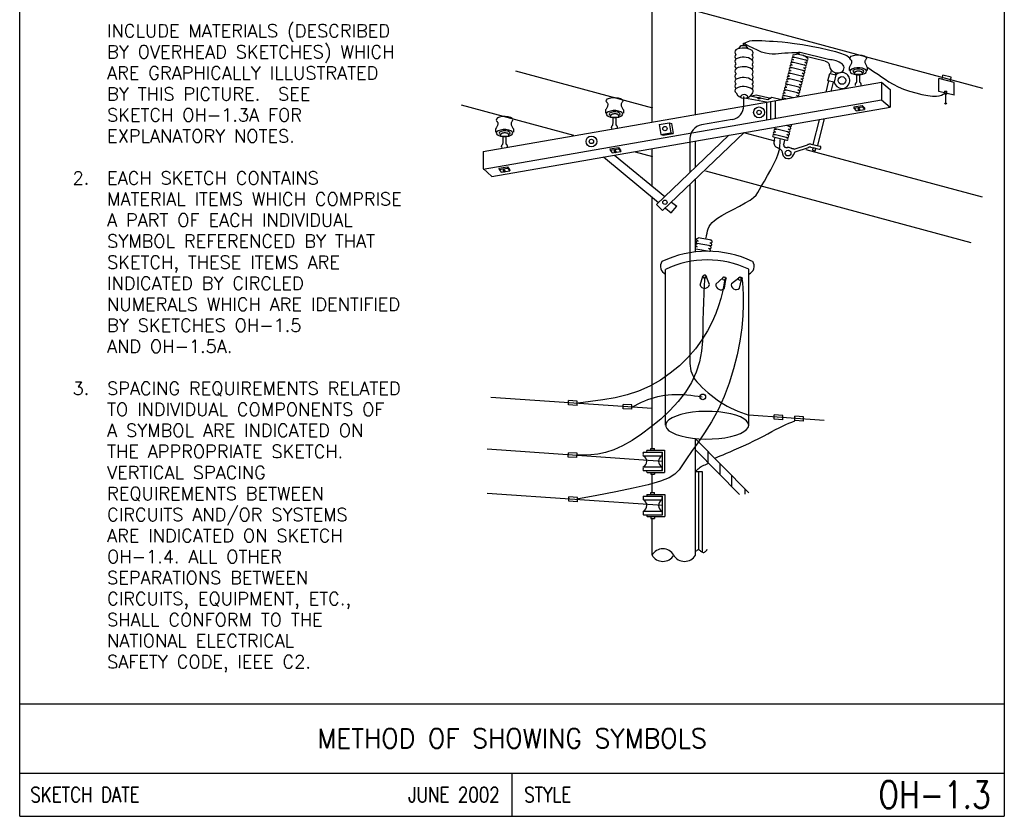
# Model space of a CAD drawing. Extents: x 0 to 7.1, y 0 to 9.85.
# Tile 1 of 2: x 0 to 7.1, y 0 to 5.75. Entities that reach past the tile are written whole.
import ezdxf
from ezdxf.enums import TextEntityAlignment as Align

# ---------------------------------------------------------------- set-up
doc = ezdxf.new("R2010")
doc.units = 0
doc.header["$LTSCALE"] = 0.03937
doc.header["$MEASUREMENT"] = 0
doc.linetypes.add('CV3', pattern=[1, 1])
doc.layers.add('E-DETL', color=2, linetype='CONTINUOUS')
doc.layers.add('E-DETL-TEXT', color=3, linetype='CONTINUOUS')
doc.styles.add('ROMANS', font='ROMANS.SHX', dxfattribs={"width": 0.8})

msp = doc.modelspace()

# ---------------------------------------------------------------- linework, layer by layer
at = {"layer": 'E-DETL'}
for p, q in [((0, 0), (0, 9.8484)), ((7.1036, 9.8484), (7.1036, 0)), ((3.7075, 6.1309), (6.9465, 5.256)), ((4.8749, 5.0643), (4.8749, 6.1202)), ((4.5624, 5.0099), (4.5624, 5.99)), ((5.189, 5.5402), (5.2062, 5.5636)), ((5.2062, 5.5636), (5.2391, 5.5636)), ((5.221, 5.5636), (5.221, 5.5794)), ((5.221, 5.5794), (5.226, 5.5794)), ((5.226, 5.5636), (5.226, 5.5794)), ((5.2563, 5.5402), (5.2391, 5.5636)), ((5.5763, 5.4765), (5.5893, 5.479)), ((5.5813, 5.4952), (5.6051, 5.4999)), ((5.5821, 5.4808), (5.6791, 5.4567)), ((5.6194, 5.5002), (5.6509, 5.4924)), ((5.6241, 5.5151), (5.6203, 5.4998)), ((5.6223, 5.5171), (5.8458, 5.4616)), ((5.6517, 5.4908), (5.8119, 5.4511)), ((5.6853, 5.4693), (5.6637, 5.4851)), ((5.5582, 5.4006), (5.5712, 5.4031)), ((5.5624, 5.4204), (5.5754, 5.4229)), ((5.5632, 5.406), (5.6602, 5.3819)), ((5.5672, 5.4398), (5.5802, 5.4424)), ((5.5717, 5.4591), (5.5847, 5.4616)), ((5.5725, 5.4447), (5.6695, 5.4206)), ((5.6664, 5.3944), (5.655, 5.4028)), ((5.6712, 5.4139), (5.6598, 5.4223)), ((5.6757, 5.4331), (5.6642, 5.4415)), ((5.6803, 5.4505), (5.6688, 5.4589)), ((3.5762, 5.3794), (4.565, 5.1123)), ((5.5433, 5.3404), (5.5563, 5.343)), ((5.5474, 5.3607), (5.5604, 5.3633)), ((5.5525, 5.3805), (5.5655, 5.383)), ((5.5533, 5.3661), (5.6503, 5.342)), ((5.6514, 5.3348), (5.64, 5.3432)), ((5.6565, 5.3545), (5.6451, 5.3629)), ((5.6622, 5.3746), (5.6507, 5.383)), ((5.8311, 5.3082), (5.8442, 5.3615)), ((5.8442, 5.3615), (5.8886, 5.3504)), ((5.8553, 5.3826), (5.8497, 5.3602)), ((5.8886, 5.3504), (5.8756, 5.2974)), ((5.8855, 5.3645), (5.8822, 5.3514)), ((6.0207, 5.3553), (6.0267, 5.3725)), ((6.0207, 5.3553), (6.0828, 5.3553)), ((6.0828, 5.3553), (6.0754, 5.373)), ((6.6545, 5.3187), (6.6604, 5.3494)), ((6.7212, 5.3344), (6.6604, 5.3494)), ((6.7152, 5.3036), (6.7212, 5.3344)), ((3.3428, 4.7978), (6.2178, 5.2978)), ((5.5226, 5.2593), (5.5356, 5.2619)), ((5.528, 5.2795), (5.541, 5.282)), ((5.5319, 5.2999), (5.5449, 5.3025)), ((5.5327, 5.2855), (5.6297, 5.2614)), ((5.538, 5.32), (5.551, 5.3226)), ((5.5441, 5.3261), (5.6411, 5.302)), ((5.632, 5.2535), (5.6206, 5.2619)), ((5.6359, 5.274), (5.6244, 5.2824)), ((5.642, 5.2941), (5.6306, 5.3025)), ((5.6473, 5.3145), (5.6358, 5.3229)), ((5.8364, 5.3068), (5.8165, 5.2263)), ((5.8756, 5.2974), (5.8311, 5.3082)), ((5.8691, 5.2985), (5.8522, 5.2303)), ((6.2178, 5.2978), (6.2178, 5.171)), ((6.2178, 5.2978), (6.2803, 5.2453)), ((6.7416, 5.2971), (6.631, 5.3246)), ((6.631, 5.2318), (6.631, 5.3246)), ((6.7416, 5.2043), (6.7416, 5.2971)), ((5.2238, 5.1274), (5.2238, 5.1942)), ((5.2704, 5.1971), (5.3145, 5.2073)), ((5.3979, 5.1706), (5.2704, 5.1971)), ((5.3145, 5.2073), (5.4186, 5.1836)), ((5.4257, 5.188), (5.3979, 5.1706)), ((5.4955, 5.1709), (5.4257, 5.188)), ((5.507, 5.1986), (5.52, 5.2012)), ((5.5117, 5.2189), (5.5247, 5.2215)), ((5.5125, 5.2046), (5.5821, 5.1873)), ((5.517, 5.2392), (5.53, 5.2418)), ((5.5234, 5.2449), (5.6204, 5.2208)), ((5.6157, 5.193), (5.6042, 5.2014)), ((5.621, 5.2133), (5.6095, 5.2217)), ((5.6266, 5.2334), (5.6151, 5.2418)), ((6.2803, 5.2453), (6.2803, 5.1184)), ((6.7416, 5.2043), (6.631, 5.2318)), ((6.672, 5.2343), (6.672, 5.2129)), ((6.672, 5.2343), (6.6883, 5.2343)), ((6.6883, 5.2129), (6.672, 5.2129)), ((6.6801, 5.2129), (6.6801, 5.1504)), ((6.6883, 5.2129), (6.6883, 5.2343)), ((3.1844, 5.1343), (3.9955, 4.9153)), ((3.3428, 4.671), (6.2178, 5.171)), ((3.4053, 4.6184), (6.2803, 5.1184)), ((5.3868, 5.1533), (5.2286, 5.1826)), ((5.3868, 5.1533), (5.3868, 5.027)), ((5.4167, 5.1585), (5.4167, 5.0319)), ((5.4512, 5.1645), (5.4512, 5.0388)), ((5.5078, 5.1843), (5.5313, 5.1784)), ((6.017, 5.1201), (6.0785, 5.131)), ((6.017, 5.1201), (6.0187, 5.1104)), ((6.0187, 5.1104), (6.0802, 5.1213)), ((6.0785, 5.131), (6.0942, 5.1119)), ((6.0785, 5.131), (6.0802, 5.1213)), ((6.0802, 5.1213), (6.0959, 5.1022)), ((6.2178, 5.171), (6.2803, 5.1184)), ((4.2623, 5.0469), (4.2683, 5.0642)), ((4.2623, 5.0469), (4.3243, 5.0469)), ((4.3243, 5.0469), (4.317, 5.0647)), ((6.0187, 5.1104), (6.0343, 5.0914)), ((6.0343, 5.0914), (6.0959, 5.1022)), ((6.0482, 5.1079), (6.0489, 5.0998)), ((6.06, 5.1047), (6.0608, 5.0965)), ((6.0942, 5.1119), (6.0959, 5.1022)), ((4.6127, 4.993), (4.6854, 5.0058)), ((4.6127, 4.993), (4.6255, 4.9204)), ((4.6854, 5.0058), (4.7022, 5.0002)), ((4.6854, 5.0058), (4.6982, 4.9332)), ((4.7022, 5.0002), (4.715, 4.9276)), ((5.5266, 4.9873), (5.5602, 4.979)), ((5.5612, 4.9716), (5.5497, 4.98)), ((5.7669, 5.0266), (5.7227, 4.8485)), ((5.8041, 5.0368), (5.7554, 4.8404)), ((3.4688, 4.9097), (3.4748, 4.9269)), ((3.4688, 4.9097), (3.5308, 4.9097)), ((3.5308, 4.9097), (3.5235, 4.9274)), ((4.594, 4.4163), (5.1167, 4.916)), ((4.6255, 4.9204), (4.6982, 4.9332)), ((4.6255, 4.9204), (4.6424, 4.9148)), ((4.6372, 4.3712), (5.2273, 4.9353)), ((4.6424, 4.9148), (4.715, 4.9276)), ((4.6982, 4.9332), (4.715, 4.9276)), ((5.2326, 4.932), (5.4477, 4.8739)), ((5.4371, 4.9174), (5.4501, 4.92)), ((5.4379, 4.9031), (5.5349, 4.879)), ((5.4421, 4.9374), (5.4551, 4.94)), ((5.4429, 4.9231), (5.5399, 4.899)), ((5.4475, 4.9575), (5.4605, 4.9601)), ((5.4525, 4.9631), (5.5495, 4.939)), ((5.5461, 4.9115), (5.5346, 4.9199)), ((5.5515, 4.9316), (5.54, 4.94)), ((5.5557, 4.9515), (5.5442, 4.9599)), ((4.8749, 4.6849), (4.8749, 4.874)), ((5.443, 4.8736), (5.4496, 4.9002)), ((5.5145, 4.8583), (5.5204, 4.8819)), ((5.5411, 4.8915), (5.5296, 4.8999)), ((5.5872, 4.8153), (5.6844, 4.8472)), ((5.711, 4.8514), (5.773, 4.836)), ((3.3428, 4.7978), (3.3428, 4.6747)), ((4.2575, 4.8162), (4.3191, 4.827)), ((4.2575, 4.8162), (4.2592, 4.8065)), ((4.2592, 4.8065), (4.3208, 4.8173)), ((4.2592, 4.8065), (4.2749, 4.7874)), ((4.2749, 4.7874), (4.3364, 4.7983)), ((4.2889, 4.8039), (4.2899, 4.7957)), ((4.292, 4.7726), (4.6544, 4.4733)), ((4.3008, 4.801), (4.3018, 4.7929)), ((4.3191, 4.827), (4.3347, 4.808)), ((4.3191, 4.827), (4.3208, 4.8173)), ((4.3208, 4.8173), (4.3364, 4.7983)), ((4.3347, 4.808), (4.3364, 4.7983)), ((4.4393, 4.7954), (4.5646, 4.7615)), ((4.5624, 4.5493), (4.5624, 4.8196)), ((5.5938, 4.7952), (5.6911, 4.8271)), ((5.6712, 4.8135), (6.9441, 4.4696)), ((5.7079, 4.8289), (5.7677, 4.8141)), ((5.7211, 4.8074), (5.7253, 4.8244)), ((5.7211, 4.8074), (5.74, 4.8027)), ((5.7442, 4.8197), (5.7253, 4.8244)), ((5.74, 4.8027), (5.7442, 4.8197)), ((4.211, 4.7585), (4.6085, 4.4301)), ((3.3428, 4.6747), (3.4053, 4.6184)), ((3.4572, 4.6766), (3.5188, 4.6875)), ((3.4572, 4.6766), (3.4589, 4.667)), ((3.4589, 4.667), (3.5205, 4.6778)), ((3.4589, 4.667), (3.4746, 4.6479)), ((3.4746, 4.6479), (3.5362, 4.6587)), ((3.4886, 4.6642), (3.4892, 4.656)), ((3.5004, 4.6607), (3.501, 4.6526)), ((3.5188, 4.6875), (3.5205, 4.6778)), ((3.5188, 4.6875), (3.5344, 4.6684)), ((3.5205, 4.6778), (3.5362, 4.6587)), ((3.5344, 4.6684), (3.5362, 4.6587)), ((4.9477, 4.658), (6.862, 4.141)), ((4.8749, 4.0715), (4.8749, 4.5984)), ((4.5624, 2.6556), (4.5624, 4.4682)), ((4.594, 4.4163), (4.6372, 4.3712)), ((4.7027, 4.4333), (4.74, 4.4025)), ((4.6587, 4.3887), (4.7002, 4.3544)), ((4.7002, 4.3544), (4.74, 4.4025)), ((4.8809, 4.1296), (4.8936, 4.133)), ((4.8849, 4.1501), (4.8977, 4.1535)), ((4.8867, 4.1358), (4.9851, 4.1185)), ((4.8873, 4.1707), (4.9001, 4.1742)), ((4.8938, 4.177), (4.9923, 4.1597)), ((4.9904, 4.1314), (4.9784, 4.139)), ((4.9929, 4.1521), (4.9809, 4.1597)), ((4.8767, 4.1092), (4.8895, 4.1126)), ((4.8785, 4.0949), (4.9769, 4.0776)), ((4.9822, 4.0905), (4.9702, 4.0981)), ((4.9864, 4.111), (4.9744, 4.1185)), ((4.6603, 2.8224), (4.6603, 3.9474)), ((5.2599, 2.8233), (5.2599, 3.9483)), ((4.9083, 3.8331), (4.9286, 3.8975)), ((4.9757, 3.8377), (4.9526, 3.8981)), ((5.0235, 3.8409), (5.0733, 3.8866)), ((5.0842, 3.8113), (5.0944, 3.8751)), ((5.1349, 3.8459), (5.1885, 3.8871)), ((5.1927, 3.8111), (5.2085, 3.8738)), ((4.5624, 2.9429), (3.3986, 3.0231)), ((3.9589, 2.9688), (3.9594, 3.0001)), ((4.0218, 2.9958), (3.9594, 3.0001)), ((4.0213, 2.9645), (4.0218, 2.9958)), ((4.0213, 2.9645), (3.9589, 2.9688)), ((4.3542, 2.9416), (4.3547, 2.9728)), ((4.4166, 2.9373), (4.3542, 2.9416)), ((4.4171, 2.9685), (4.3547, 2.9728)), ((4.4166, 2.9373), (4.4171, 2.9685)), ((5.8032, 2.8573), (5.2599, 2.8947)), ((5.4436, 2.8664), (5.4441, 2.8977)), ((5.5061, 2.8621), (5.4436, 2.8664)), ((5.5066, 2.8934), (5.4441, 2.8977)), ((5.5061, 2.8621), (5.5066, 2.8934)), ((5.5921, 2.8562), (5.5927, 2.8875)), ((5.6546, 2.8519), (5.5921, 2.8562)), ((5.6551, 2.8831), (5.5927, 2.8875)), ((5.6546, 2.8519), (5.6551, 2.8831)), ((4.8749, 1.8849), (4.8749, 2.7249)), ((4.8749, 2.7249), (5.2601, 2.3355)), ((4.6382, 2.5617), (3.3728, 2.649)), ((4.4993, 2.6289), (4.6382, 2.6289)), ((4.526, 2.6422), (4.653, 2.6422)), ((4.5523, 2.6556), (4.5801, 2.6556)), ((4.5523, 2.6422), (4.5523, 2.6556)), ((4.5801, 2.6422), (4.5801, 2.6556)), ((4.6382, 2.4946), (4.6382, 2.6289)), ((4.653, 2.6422), (4.653, 2.4815)), ((4.8749, 2.6449), (5.1938, 2.3224)), ((4.9661, 2.5527), (4.9661, 2.6327)), ((3.9581, 2.593), (3.9586, 2.6243)), ((4.0205, 2.5887), (3.9581, 2.593)), ((4.0211, 2.62), (3.9586, 2.6243)), ((4.0205, 2.5887), (4.0211, 2.62)), ((4.4993, 2.6021), (4.6332, 2.6021)), ((4.4993, 2.5217), (4.6332, 2.5217)), ((4.4993, 2.4949), (4.6382, 2.4949)), ((4.8749, 2.4877), (4.9254, 2.4877)), ((4.8997, 1.9253), (4.8997, 2.4871)), ((4.9254, 1.907), (4.9254, 2.4871)), ((5.0532, 2.4646), (5.0532, 2.5447)), ((4.526, 2.4815), (4.653, 2.4815)), ((4.5523, 2.4815), (4.5523, 2.4681)), ((4.5523, 2.4681), (4.5801, 2.4681)), ((4.5624, 2.337), (4.5624, 2.4681)), ((4.5801, 2.4815), (4.5801, 2.4681)), ((5.139, 2.3779), (5.139, 2.4579)), ((5.2347, 2.3239), (5.2347, 2.3612)), ((4.6387, 2.2431), (3.3734, 2.3304)), ((3.9616, 2.2742), (3.9621, 2.3055)), ((4.024, 2.2699), (3.9616, 2.2742)), ((4.0245, 2.3012), (3.9621, 2.3055)), ((4.024, 2.2699), (4.0245, 2.3012)), ((4.4998, 2.3102), (4.6387, 2.3102)), ((4.4998, 2.2835), (4.6337, 2.2835)), ((4.5266, 2.3236), (4.6536, 2.3236)), ((4.5528, 2.337), (4.5807, 2.337)), ((4.5528, 2.3236), (4.5528, 2.337)), ((4.5807, 2.3236), (4.5807, 2.337)), ((4.6387, 2.176), (4.6387, 2.3102)), ((4.6536, 2.3236), (4.6536, 2.1629)), ((4.4998, 2.2031), (4.6337, 2.2031)), ((4.4998, 2.1763), (4.6387, 2.1763)), ((4.5266, 2.1629), (4.6536, 2.1629)), ((4.5528, 2.1629), (4.5528, 2.1495)), ((4.5528, 2.1495), (4.5807, 2.1495)), ((4.5624, 1.8849), (4.5624, 2.1495)), ((4.5807, 2.1629), (4.5807, 2.1495)), ((0, 0.8125), (7.1036, 0.8125)), ((0, 0.3125), (7.1036, 0.3125)), ((3.5518, 0.3125), (3.5518, 0)), ((0, 0), (7.1036, 0))]:
    msp.add_line(p, q, dxfattribs=at)
at = {"layer": 'E-DETL', "linetype": 'CV3'}
for p, q in [((5.1412, 5.0289), (4.9183, 4.9896)), ((4.8357, 4.8911), (4.8357, 4.6474)), ((4.8357, 4.5609), (4.8357, 3.2691))]:
    msp.add_line(p, q, dxfattribs=at)
at = {"layer": 'E-DETL'}
for points in [[(5.2264, 5.5766), (5.2347, 5.5824), (5.2439, 5.5878), (5.2547, 5.5926), (5.2679, 5.5964), (5.2844, 5.5988), (5.3045, 5.5997), (5.3279, 5.5994), (5.3536, 5.5982), (5.3809, 5.5966), (5.4088, 5.595), (5.437, 5.5937), (5.4673, 5.592), (5.5015, 5.5894), (5.5419, 5.5851), (5.5904, 5.5785), (5.6481, 5.5692), (5.7113, 5.5577), (5.775, 5.5451), (5.8344, 5.5321), (5.8847, 5.5198), (5.9222, 5.5088), (5.9485, 5.499), (5.9664, 5.4902), (5.9786, 5.482), (5.9881, 5.474)], [(5.623, 5.5106), (5.5967, 5.5101), (5.5707, 5.5094), (5.5452, 5.5085), (5.5204, 5.5072), (5.4967, 5.5054), (5.4741, 5.5031), (5.4519, 5.5012), (5.4295, 5.5005), (5.406, 5.5022), (5.3807, 5.5071), (5.353, 5.5159), (5.3231, 5.5281), (5.2918, 5.5429), (5.2593, 5.5593), (5.2264, 5.5766)], [(5.9954, 5.4601), (5.9894, 5.4686), (5.9909, 5.4774), (5.9997, 5.4855), (6.0146, 5.4918), (6.0338, 5.4955), (6.055, 5.4962), (6.0754, 5.4938), (6.0925, 5.4886), (6.1042, 5.4812), (6.109, 5.4726), (6.1063, 5.4638)], [(5.8109, 5.4509), (5.8172, 5.4482), (5.8232, 5.4451), (5.8287, 5.4417), (5.8333, 5.4377), (5.8368, 5.4328), (5.8391, 5.427), (5.8406, 5.4203), (5.842, 5.413), (5.844, 5.4052), (5.8472, 5.3973), (5.8521, 5.3894), (5.8587, 5.3819), (5.8668, 5.3753), (5.8762, 5.37), (5.8867, 5.3664), (5.898, 5.3649), (5.9095, 5.3655), (5.9206, 5.3681), (5.9304, 5.3724), (5.9385, 5.3785), (5.944, 5.386), (5.947, 5.3946), (5.9475, 5.4037), (5.9453, 5.4129), (5.9404, 5.4217), (5.9331, 5.4296), (5.9238, 5.4366), (5.9132, 5.4427), (5.9021, 5.4478), (5.8911, 5.4519), (5.8807, 5.4551), (5.8711, 5.4574), (5.8619, 5.4592), (5.8531, 5.4606), (5.8444, 5.4618)], [(5.9916, 5.4647), (5.9947, 5.4613), (5.9976, 5.4578), (6, 5.4541), (6.0016, 5.45), (6.0023, 5.4456), (6.0018, 5.4407), (6.0003, 5.4355), (5.9982, 5.4303), (5.9958, 5.4252), (5.9932, 5.4205), (5.9909, 5.4164), (5.9888, 5.4128), (5.9871, 5.4093), (5.9857, 5.406), (5.9848, 5.4025), (5.9843, 5.3988), (5.9843, 5.3948), (5.9845, 5.3906), (5.9849, 5.3863), (5.9854, 5.3819)], [(6.1097, 5.3767), (6.1061, 5.3852), (6.0957, 5.3927), (6.0797, 5.3983), (6.0601, 5.4013), (6.0393, 5.4013), (6.0197, 5.3983), (6.0037, 5.3927), (5.9933, 5.3852), (5.9897, 5.3767), (5.9933, 5.3681), (6.0037, 5.3606), (6.0197, 5.355), (6.0393, 5.3521), (6.0601, 5.3521), (6.0797, 5.355), (6.0957, 5.3606), (6.1061, 5.3681), (6.1097, 5.3767)], [(6.1077, 5.4647), (6.1045, 5.4613), (6.1017, 5.4578), (6.0993, 5.4541), (6.0976, 5.45), (6.097, 5.4456), (6.0975, 5.4407), (6.0989, 5.4355), (6.101, 5.4303), (6.1035, 5.4252), (6.106, 5.4205), (6.1084, 5.4164), (6.1104, 5.4128), (6.1122, 5.4093), (6.1135, 5.406), (6.1145, 5.4025), (6.1149, 5.3988), (6.115, 5.3948), (6.1148, 5.3906), (6.1144, 5.3863), (6.1139, 5.3819)], [(6.113, 5.4074), (6.1325, 5.3945), (6.1523, 5.3812), (6.173, 5.3674), (6.1948, 5.3527), (6.2182, 5.3368), (6.2436, 5.3195), (6.2716, 5.3015), (6.3026, 5.2832), (6.3373, 5.2654), (6.3762, 5.2486), (6.4194, 5.2334), (6.4646, 5.2204), (6.5093, 5.2098), (6.5507, 5.2023), (6.5861, 5.198), (6.6136, 5.1974), (6.6342, 5.1998), (6.6495, 5.2044), (6.6614, 5.2106), (6.6716, 5.2175)], [(6.0768, 5.3659), (6.0871, 5.3712), (6.0903, 5.3777), (6.0858, 5.3841), (6.0743, 5.3892), (6.0583, 5.3919), (6.0406, 5.3917), (6.0249, 5.3887), (6.0141, 5.3835), (6.0104, 5.377), (6.0144, 5.3706), (6.0254, 5.3654)], [(6.0267, 5.3725), (6.0276, 5.3734), (6.0287, 5.3742), (6.03, 5.375), (6.0316, 5.3759), (6.0337, 5.3768), (6.0364, 5.3776), (6.0395, 5.3784), (6.0429, 5.3791), (6.0467, 5.3796), (6.0506, 5.3798), (6.0546, 5.3797), (6.0585, 5.3793), (6.0622, 5.3787), (6.0655, 5.378), (6.0684, 5.3772), (6.0706, 5.3764), (6.0722, 5.3755), (6.0735, 5.3747), (6.0746, 5.3739), (6.0754, 5.373)], [(6.0312, 5.2735), (6.0307, 5.2741), (6.0302, 5.2747), (6.0297, 5.2754), (6.0293, 5.2762), (6.029, 5.2772), (6.0289, 5.2783), (6.0288, 5.2796), (6.0289, 5.281), (6.0292, 5.2826), (6.0296, 5.2844), (6.0302, 5.2863), (6.0308, 5.2882), (6.0316, 5.29), (6.0324, 5.2916), (6.0332, 5.2928), (6.034, 5.2936), (6.0348, 5.294), (6.0356, 5.2943), (6.0363, 5.2947), (6.037, 5.2954), (6.0375, 5.2966), (6.0381, 5.2985), (6.0385, 5.3013), (6.0388, 5.3052), (6.0391, 5.3105), (6.0393, 5.3173), (6.0394, 5.3254), (6.0394, 5.3346), (6.0393, 5.3446), (6.0393, 5.3553)], [(6.0689, 5.2733), (6.0694, 5.2739), (6.0699, 5.2746), (6.0704, 5.2753), (6.0708, 5.2761), (6.0711, 5.277), (6.0712, 5.2781), (6.0712, 5.2794), (6.0711, 5.2808), (6.0709, 5.2825), (6.0705, 5.2842), (6.0699, 5.2861), (6.0693, 5.2881), (6.0685, 5.2899), (6.0677, 5.2914), (6.0669, 5.2926), (6.066, 5.2934), (6.0652, 5.2938), (6.0645, 5.2941), (6.0638, 5.2946), (6.0631, 5.2953), (6.0625, 5.2964), (6.062, 5.2983), (6.0616, 5.3011), (6.0612, 5.3051), (6.061, 5.3103), (6.0608, 5.3171), (6.0607, 5.3252), (6.0607, 5.3344), (6.0607, 5.3445), (6.0608, 5.3551)], [(4.237, 5.1518), (4.231, 5.1603), (4.2325, 5.1691), (4.2412, 5.1771), (4.2562, 5.1834), (4.2754, 5.1871), (4.2966, 5.1878), (4.317, 5.1854), (4.3341, 5.1802), (4.3458, 5.1728), (4.3506, 5.1642), (4.3479, 5.1554)], [(4.2332, 5.1563), (4.2363, 5.1529), (4.2392, 5.1494), (4.2416, 5.1457), (4.2432, 5.1417), (4.2439, 5.1372), (4.2434, 5.1323), (4.2419, 5.1272), (4.2398, 5.1219), (4.2373, 5.1168), (4.2348, 5.1122), (4.2325, 5.1081), (4.2304, 5.1044), (4.2287, 5.101), (4.2273, 5.0976), (4.2264, 5.0942), (4.2259, 5.0904), (4.2258, 5.0864), (4.226, 5.0822), (4.2265, 5.0779), (4.227, 5.0736)], [(4.3492, 5.1563), (4.3461, 5.1529), (4.3432, 5.1494), (4.3408, 5.1457), (4.3392, 5.1417), (4.3385, 5.1372), (4.339, 5.1323), (4.3405, 5.1272), (4.3426, 5.1219), (4.3451, 5.1168), (4.3476, 5.1122), (4.3499, 5.1081), (4.352, 5.1044), (4.3538, 5.101), (4.3551, 5.0976), (4.356, 5.0942), (4.3565, 5.0904), (4.3566, 5.0864), (4.3564, 5.0822), (4.3559, 5.0779), (4.3554, 5.0736)], [(3.5544, 5.0182), (3.5571, 5.027), (3.5523, 5.0356), (3.5406, 5.043), (3.5235, 5.0482), (3.5031, 5.0506), (3.4819, 5.0499), (3.4627, 5.0462), (3.4477, 5.0399), (3.439, 5.0318), (3.4375, 5.023), (3.4435, 5.0145)], [(4.3513, 5.0683), (4.3476, 5.0769), (4.3372, 5.0844), (4.3213, 5.09), (4.3017, 5.0929), (4.2808, 5.0929), (4.2613, 5.09), (4.2453, 5.0844), (4.2349, 5.0769), (4.2313, 5.0683), (4.2349, 5.0598), (4.2453, 5.0522), (4.2613, 5.0467), (4.2808, 5.0437), (4.3017, 5.0437), (4.3213, 5.0467), (4.3372, 5.0522), (4.3476, 5.0598), (4.3513, 5.0683)], [(4.3184, 5.0575), (4.3287, 5.0629), (4.3319, 5.0694), (4.3273, 5.0758), (4.3159, 5.0808), (4.2998, 5.0835), (4.2822, 5.0833), (4.2665, 5.0804), (4.2557, 5.0751), (4.2519, 5.0687), (4.256, 5.0622), (4.267, 5.0571)], [(4.2683, 5.0642), (4.2692, 5.065), (4.2703, 5.0658), (4.2716, 5.0667), (4.2732, 5.0675), (4.2753, 5.0684), (4.2779, 5.0693), (4.281, 5.0701), (4.2845, 5.0708), (4.2883, 5.0713), (4.2922, 5.0715), (4.2962, 5.0714), (4.3001, 5.071), (4.3038, 5.0704), (4.3071, 5.0697), (4.3099, 5.0688), (4.3121, 5.068), (4.3138, 5.0672), (4.3151, 5.0663), (4.3161, 5.0655), (4.317, 5.0647)], [(4.2728, 4.9651), (4.2723, 4.9657), (4.2717, 4.9664), (4.2713, 4.9671), (4.2709, 4.9679), (4.2706, 4.9688), (4.2704, 4.9699), (4.2704, 4.9712), (4.2705, 4.9727), (4.2708, 4.9743), (4.2712, 4.976), (4.2717, 4.9779), (4.2724, 4.9799), (4.2732, 4.9817), (4.274, 4.9832), (4.2748, 4.9844), (4.2756, 4.9852), (4.2764, 4.9856), (4.2772, 4.986), (4.2779, 4.9864), (4.2785, 4.9871), (4.2791, 4.9882), (4.2796, 4.9901), (4.2801, 4.9929), (4.2804, 4.9969), (4.2807, 5.0022), (4.2808, 5.0089), (4.2809, 5.017), (4.2809, 5.0262), (4.2809, 5.0363), (4.2808, 5.0469)], [(4.3104, 4.9649), (4.311, 4.9656), (4.3115, 4.9662), (4.3119, 4.9669), (4.3123, 4.9677), (4.3126, 4.9687), (4.3128, 4.9698), (4.3128, 4.971), (4.3127, 4.9725), (4.3124, 4.9741), (4.312, 4.9759), (4.3115, 4.9778), (4.3108, 4.9797), (4.3101, 4.9815), (4.3093, 4.9831), (4.3084, 4.9843), (4.3076, 4.985), (4.3068, 4.9855), (4.3061, 4.9858), (4.3053, 4.9862), (4.3047, 4.9869), (4.3041, 4.9881), (4.3036, 4.99), (4.3032, 4.9928), (4.3028, 4.9967), (4.3026, 5.002), (4.3024, 5.0088), (4.3023, 5.0169), (4.3023, 5.0261), (4.3023, 5.0361), (4.3024, 5.0468)], [(3.4397, 5.0191), (3.4418, 5.0169), (3.4438, 5.0146), (3.4457, 5.0122), (3.4474, 5.0098), (3.4487, 5.0072), (3.4496, 5.0044), (3.4501, 5.0015), (3.4501, 4.9983), (3.4498, 4.9951), (3.449, 4.9917), (3.4479, 4.9883), (3.4464, 4.9848), (3.4448, 4.9814), (3.4431, 4.9781), (3.4414, 4.975), (3.4397, 4.9722), (3.4382, 4.9696), (3.4369, 4.9672), (3.4357, 4.965), (3.4347, 4.9627), (3.4339, 4.9604), (3.4332, 4.9581), (3.4327, 4.9557), (3.4325, 4.9532), (3.4323, 4.9506), (3.4324, 4.9479), (3.4325, 4.9451), (3.4328, 4.9423), (3.4331, 4.9394), (3.4335, 4.9364)], [(3.5558, 5.0191), (3.5526, 5.0157), (3.5497, 5.0122), (3.5474, 5.0085), (3.5457, 5.0045), (3.5451, 5), (3.5456, 4.9951), (3.547, 4.9899), (3.5491, 4.9847), (3.5516, 4.9796), (3.5541, 4.9749), (3.5565, 4.9708), (3.5585, 4.9672), (3.5603, 4.9638), (3.5616, 4.9604), (3.5625, 4.9569), (3.563, 4.9532), (3.5631, 4.9492), (3.5629, 4.945), (3.5625, 4.9407), (3.5619, 4.9363)], [(3.5578, 4.9311), (3.5542, 4.9396), (3.5437, 4.9472), (3.5278, 4.9527), (3.5082, 4.9557), (3.4874, 4.9557), (3.4678, 4.9527), (3.4518, 4.9472), (3.4414, 4.9396), (3.4378, 4.9311), (3.4414, 4.9225), (3.4518, 4.915), (3.4678, 4.9094), (3.4874, 4.9065), (3.5082, 4.9065), (3.5278, 4.9094), (3.5437, 4.915), (3.5542, 4.9225), (3.5578, 4.9311)], [(3.5249, 4.9203), (3.5352, 4.9257), (3.5384, 4.9322), (3.5339, 4.9385), (3.5224, 4.9436), (3.5063, 4.9463), (3.4887, 4.9461), (3.473, 4.9431), (3.4622, 4.9379), (3.4585, 4.9314), (3.4625, 4.925), (3.4735, 4.9198)], [(3.4748, 4.9269), (3.4757, 4.9278), (3.4768, 4.9286), (3.4781, 4.9294), (3.4797, 4.9303), (3.4818, 4.9312), (3.4844, 4.932), (3.4875, 4.9329), (3.491, 4.9335), (3.4948, 4.934), (3.4987, 4.9343), (3.5027, 4.9341), (3.5066, 4.9338), (3.5103, 4.9332), (3.5136, 4.9324), (3.5164, 4.9316), (3.5186, 4.9308), (3.5203, 4.9299), (3.5216, 4.9291), (3.5226, 4.9283), (3.5235, 4.9274)], [(3.4793, 4.8279), (3.4788, 4.8285), (3.4783, 4.8292), (3.4778, 4.8299), (3.4774, 4.8307), (3.4771, 4.8316), (3.4769, 4.8327), (3.4769, 4.834), (3.477, 4.8354), (3.4773, 4.837), (3.4777, 4.8388), (3.4782, 4.8407), (3.4789, 4.8426), (3.4797, 4.8444), (3.4805, 4.846), (3.4813, 4.8472), (3.4821, 4.848), (3.4829, 4.8484), (3.4837, 4.8487), (3.4844, 4.8491), (3.485, 4.8498), (3.4856, 4.851), (3.4861, 4.8529), (3.4866, 4.8557), (3.4869, 4.8596), (3.4872, 4.8649), (3.4873, 4.8717), (3.4874, 4.8798), (3.4875, 4.889), (3.4874, 4.899), (3.4873, 4.9097)], [(3.5169, 4.8277), (3.5175, 4.8283), (3.518, 4.829), (3.5185, 4.8297), (3.5188, 4.8305), (3.5191, 4.8314), (3.5193, 4.8325), (3.5193, 4.8338), (3.5192, 4.8353), (3.519, 4.8369), (3.5186, 4.8386), (3.518, 4.8405), (3.5173, 4.8425), (3.5166, 4.8443), (3.5158, 4.8459), (3.5149, 4.8471), (3.5141, 4.8478), (3.5133, 4.8482), (3.5126, 4.8486), (3.5119, 4.849), (3.5112, 4.8497), (3.5106, 4.8509), (3.5101, 4.8527), (3.5097, 4.8555), (3.5093, 4.8595), (3.5091, 4.8648), (3.5089, 4.8715), (3.5088, 4.8796), (3.5088, 4.8888), (3.5088, 4.8989), (3.5089, 4.9095)], [(4.9519, 4.1735), (4.9551, 4.1908), (4.9587, 4.2078), (4.9629, 4.2245), (4.9681, 4.2406), (4.9748, 4.2559), (4.9834, 4.2705), (4.9952, 4.285), (5.0118, 4.3001), (5.0346, 4.3166), (5.065, 4.3354), (5.1037, 4.357), (5.1476, 4.3803), (5.1926, 4.4041), (5.2346, 4.4271), (5.2696, 4.4479), (5.2948, 4.466), (5.3123, 4.4829), (5.3256, 4.501), (5.3379, 4.5226), (5.3526, 4.5499), (5.3723, 4.5844), (5.3953, 4.6242), (5.4192, 4.6665), (5.4417, 4.7087), (5.4603, 4.7479), (5.4732, 4.7821), (5.4811, 4.8117), (5.4851, 4.838), (5.4866, 4.8619), (5.4869, 4.8848)], [(5.5116, 4.8463), (5.5118, 4.8441), (5.512, 4.8418), (5.5124, 4.8397), (5.5129, 4.8377), (5.5136, 4.8358), (5.5146, 4.8341), (5.5159, 4.8326), (5.5175, 4.8312), (5.5194, 4.83), (5.5218, 4.8291), (5.5246, 4.8282), (5.5278, 4.8276), (5.5312, 4.827), (5.5348, 4.8265), (5.5385, 4.8261)], [(5.711, 4.8514), (5.7082, 4.8514), (5.7055, 4.8513), (5.7027, 4.8511), (5.7, 4.8509), (5.6973, 4.8505), (5.6947, 4.85), (5.6921, 4.8494), (5.6895, 4.8487), (5.6869, 4.848), (5.6844, 4.8472)], [(5.466, 4.8263), (5.4692, 4.825), (5.4724, 4.8237), (5.4756, 4.8224), (5.4786, 4.8209), (5.4815, 4.8194), (5.4843, 4.8177), (5.487, 4.8158), (5.4895, 4.8137), (5.4917, 4.8114), (5.4938, 4.8087), (5.4957, 4.8058), (5.4974, 4.8027), (5.4989, 4.7994), (5.5001, 4.7961), (5.5012, 4.7928), (5.5021, 4.7896), (5.5029, 4.7865), (5.5035, 4.7835), (5.5041, 4.7805), (5.5046, 4.7776)], [(5.5882, 4.8155), (5.5861, 4.8156), (5.5839, 4.8158), (5.5817, 4.8161), (5.5793, 4.8165), (5.5768, 4.817), (5.574, 4.8178), (5.571, 4.8188), (5.568, 4.8199), (5.5648, 4.821), (5.5616, 4.8223)], [(5.5938, 4.7952), (5.5927, 4.7938), (5.5915, 4.7923), (5.5904, 4.7908), (5.5892, 4.789), (5.588, 4.787), (5.5868, 4.7847), (5.5856, 4.7821), (5.5844, 4.7793), (5.5831, 4.7765), (5.5819, 4.7735)], [(5.7079, 4.8289), (5.7061, 4.8291), (5.7043, 4.8292), (5.7025, 4.8293), (5.7007, 4.8293), (5.699, 4.8292), (5.6973, 4.8289), (5.6957, 4.8286), (5.6942, 4.8281), (5.6927, 4.8276), (5.6911, 4.8271)], [(5.2013, 3.8779), (5.2052, 3.8797), (5.209, 3.8779), (5.2125, 3.8688), (5.2156, 3.8487), (5.2182, 3.814), (5.2199, 3.7621), (5.2197, 3.6949), (5.2164, 3.6152), (5.2089, 3.5259), (5.196, 3.43), (5.1766, 3.33), (5.151, 3.2284), (5.1193, 3.1272), (5.0817, 3.0286), (5.0387, 2.9347), (4.9909, 2.8474), (4.941, 2.7676), (4.8921, 2.6959), (4.8476, 2.633), (4.8105, 2.5795), (4.7823, 2.5356), (4.757, 2.4995), (4.7271, 2.4693), (4.685, 2.4428), (4.6229, 2.4179), (4.5354, 2.3929), (4.4259, 2.3674), (4.2999, 2.3416), (4.1628, 2.3156), (4.0203, 2.2895)], [(4.9419, 3.8944), (4.9388, 3.8345), (4.9359, 3.7739), (4.9333, 3.7116), (4.9312, 3.6468), (4.9298, 3.5789), (4.9287, 3.5072), (4.9259, 3.4327), (4.9189, 3.3566), (4.905, 3.2803), (4.8817, 3.205), (4.8472, 3.1317), (4.8026, 3.061), (4.7495, 2.9932), (4.6896, 2.9286), (4.6249, 2.8674), (4.5568, 2.8103), (4.4872, 2.7582), (4.4178, 2.7124), (4.3502, 2.6743), (4.2861, 2.645), (4.2268, 2.6253), (4.1717, 2.6137), (4.1197, 2.6082), (4.0697, 2.6067), (4.0208, 2.6073)], [(5.0871, 3.879), (5.0791, 3.8327), (5.0699, 3.7856), (5.0582, 3.7364), (5.0425, 3.6844), (5.0218, 3.6284), (4.9949, 3.568), (4.9614, 3.5045), (4.9213, 3.4394), (4.8745, 3.3746), (4.8209, 3.3116), (4.7605, 3.2522), (4.694, 3.1973), (4.6221, 3.1479), (4.5455, 3.1049), (4.4651, 3.0694), (4.3815, 3.0419), (4.2955, 3.021), (4.2076, 3.0052), (4.1185, 2.9928), (4.0287, 2.982)], [(4.4169, 2.9529), (4.4398, 2.965), (4.4628, 2.9768), (4.4859, 2.9881), (4.509, 2.9986), (4.5322, 3.0081), (4.5555, 3.0164), (4.5791, 3.0235), (4.6031, 3.0294), (4.6276, 3.0344), (4.6527, 3.0384), (4.6786, 3.0416), (4.7051, 3.0439), (4.732, 3.0452), (4.7592, 3.0454), (4.7865, 3.0444), (4.8138, 3.0423), (4.8411, 3.0392), (4.8683, 3.0354), (4.8954, 3.031), (4.9226, 3.0264)], [(5.2599, 2.8224), (5.256, 2.8385), (5.2444, 2.8541), (5.2255, 2.8689), (5.1997, 2.8825), (5.1677, 2.8946), (5.1303, 2.9047), (5.0885, 2.9128), (5.0433, 2.9185), (4.996, 2.9217), (4.9478, 2.9224), (4.8999, 2.9204), (4.8535, 2.9159), (4.8099, 2.909), (4.7701, 2.8999), (4.7353, 2.8888), (4.7063, 2.8759), (4.6839, 2.8616), (4.6686, 2.8464), (4.6609, 2.8305), (4.6609, 2.8144), (4.6686, 2.7985), (4.6839, 2.7832), (4.7063, 2.769), (4.7353, 2.7561), (4.7701, 2.745), (4.8099, 2.7358), (4.8535, 2.7289), (4.8999, 2.7245), (4.9478, 2.7225), (4.996, 2.7232), (5.0433, 2.7264), (5.0885, 2.7321), (5.1303, 2.7401), (5.1677, 2.7503), (5.1997, 2.7624), (5.2255, 2.776), (5.2444, 2.7908), (5.256, 2.8064), (5.2599, 2.8224)], [(5.0147, 2.5836), (5.0546, 2.6005), (5.0764, 2.6097), (5.0999, 2.6198), (5.1257, 2.631), (5.1548, 2.6438), (5.1875, 2.6583), (5.2229, 2.6744), (5.2597, 2.6915), (5.2966, 2.7091), (5.3324, 2.7268), (5.3659, 2.7442), (5.3972, 2.7609), (5.4264, 2.7768), (5.4538, 2.7915), (5.4795, 2.8048), (5.5038, 2.8165), (5.5269, 2.8269), (5.5491, 2.8364), (5.5707, 2.8451), (5.5921, 2.8536)], [(4.8749, 2.4877), (4.8812, 2.4943), (4.8876, 2.5008), (4.8943, 2.5071), (4.9014, 2.5131), (4.909, 2.5187), (4.9172, 2.5239), (4.926, 2.5287), (4.9351, 2.5333), (4.9444, 2.5376), (4.9697, 2.549)], [(4.8819, 1.9144), (4.8851, 1.9181), (4.8883, 1.9214), (4.8915, 1.9241), (4.8948, 1.9257), (4.8982, 1.9259), (4.9016, 1.9244), (4.9052, 1.9218), (4.909, 1.9183), (4.9129, 1.9145), (4.917, 1.9109), (4.9214, 1.908), (4.9259, 1.9058), (4.9305, 1.9046), (4.9352, 1.9045), (4.9397, 1.9058), (4.9442, 1.9083), (4.9485, 1.912), (4.9527, 1.9165), (4.9569, 1.9217), (4.961, 1.9271)]]:
    msp.add_lwpolyline(points, dxfattribs=at)
for centre, radius in [((5.9318, 5.3105), 0.0276), ((5.3341, 5.1837), 0.00726), ((5.3339, 5.0804), 0.0391), ((6.6805, 5.1446), 0.00516), ((5.3339, 5.0804), 0.0156), ((4.6555, 4.9631), 0.0156), ((4.1249, 4.8702), 0.0391), ((4.1249, 4.8702), 0.0156), ((5.5438, 4.7867), 0.0207), ((4.6555, 4.4318), 0.0156), ((4.9416, 3.8945), 0.0127), ((5.0831, 3.8811), 0.0127), ((5.1985, 3.8805), 0.0127), ((4.9287, 3.0269), 0.0203)]:
    msp.add_circle(centre, radius, dxfattribs=at)
for centre, radius, start, end in [((5.2214, 5.432), 0.113, 56.05636, 118.45763), ((5.1802, 5.5154), 0.0204, 128.48694, 233.57495), ((5.1802, 5.4825), 0.0204, 128.48694, 233.57495), ((5.2214, 5.3658), 0.113, 56.05636, 117.85609), ((5.2718, 5.5097), 0.0204, 306.42441, 51.51279), ((5.2718, 5.4769), 0.0204, 306.42441, 51.51279), ((5.5777, 5.4694), 0.00738, 97.63061, 267.36282), ((5.5827, 5.4882), 0.00738, 97.63061, 267.36652), ((5.6126, 5.473), 0.0281, 76.0563, 109.2854), ((5.6438, 5.4652), 0.0281, 44.22158, 76.05558), ((5.1802, 5.4492), 0.0204, 128.48694, 233.57495), ((5.1802, 5.4153), 0.0204, 128.48694, 233.57495), ((5.2214, 5.2969), 0.113, 56.05636, 117.02959), ((5.2718, 5.4436), 0.0204, 306.42441, 51.51279), ((5.2718, 5.4097), 0.0204, 306.42441, 51.51279), ((5.5596, 5.3935), 0.00738, 97.63428, 267.36282), ((5.5639, 5.4133), 0.00738, 97.63061, 267.36282), ((5.5687, 5.4328), 0.00738, 97.63061, 267.36673), ((5.5731, 5.452), 0.00738, 97.63061, 267.36652), ((5.6662, 5.4086), 0.00738, 254.56793, 47.82288), ((5.6706, 5.4278), 0.00738, 254.56793, 47.82288), ((5.6752, 5.4452), 0.00738, 254.56891, 47.82288), ((5.6802, 5.4639), 0.00738, 254.56891, 47.82288), ((5.1886, 5.3395), 0.0289, 135.17625, 224.82344), ((5.1853, 5.3783), 0.0252, 133.10216, 226.89754), ((5.2214, 5.2193), 0.113, 56.05636, 118.08155), ((5.2667, 5.3727), 0.0252, 313.10187, 46.89752), ((5.2634, 5.3339), 0.0289, 315.17596, 44.82346), ((5.5447, 5.3334), 0.00738, 97.63012, 267.36652), ((5.5489, 5.3537), 0.00738, 97.63061, 267.36652), ((5.5539, 5.3734), 0.00738, 97.63061, 267.36652), ((5.6464, 5.3295), 0.00738, 254.56891, 47.82288), ((5.6515, 5.3492), 0.00738, 254.56891, 47.82288), ((5.6571, 5.3693), 0.00738, 254.56438, 47.82288), ((5.6614, 5.3891), 0.00738, 254.56793, 47.82288), ((5.9318, 5.3105), 0.0573, 192.32773, 138.91635), ((5.1809, 5.3031), 0.0204, 128.48694, 233.57495), ((5.1809, 5.2702), 0.0204, 128.48694, 233.57495), ((5.222, 5.1535), 0.113, 56.05636, 117.85609), ((5.2724, 5.2974), 0.0204, 306.42441, 51.51279), ((5.2724, 5.2646), 0.0204, 306.42441, 51.51279), ((5.524, 5.2523), 0.00738, 97.63061, 267.36652), ((5.5295, 5.2724), 0.00738, 97.63061, 267.36282), ((5.5333, 5.2929), 0.00738, 97.63061, 267.36282), ((5.5394, 5.313), 0.00738, 97.63012, 267.36652), ((5.6308, 5.2687), 0.00738, 254.56891, 47.82288), ((5.6369, 5.2888), 0.00738, 254.56793, 47.82288), ((5.6422, 5.3092), 0.00738, 254.56793, 47.82288), ((5.1809, 5.2369), 0.0204, 128.48694, 233.57495), ((5.229, 5.2496), 0.0669, 205.81207, 327.16696), ((5.2262, 5.1766), 0.0322, 21.71069, 153.98512), ((5.2724, 5.2313), 0.0204, 306.42441, 51.51279), ((5.5085, 5.1916), 0.00738, 97.63012, 267.36652), ((5.5131, 5.2119), 0.00738, 97.63061, 267.36652), ((5.5184, 5.2322), 0.00738, 97.63061, 267.36673), ((5.6159, 5.208), 0.00738, 254.56438, 47.82288), ((5.6215, 5.228), 0.00738, 254.56891, 47.82288), ((5.627, 5.2482), 0.00738, 254.56891, 47.82288), ((5.1238, 5.1274), 0.1, 280.00339, 359.9997), ((5.5039, 5.1717), 0.00738, 97.63061, 174.73552), ((6.0533, 5.1032), 0.00694, 12.19069, 136.97916), ((6.0534, 5.1014), 0.00694, 12.19069, 136.98183), ((6.0535, 5.1), 0.00694, 12.19454, 136.97916), ((6.0537, 5.0984), 0.00694, 12.19069, 136.98183), ((6.0538, 5.097), 0.00694, 12.19069, 136.98183), ((6.054, 5.0954), 0.00694, 12.19454, 136.98183), ((6.0557, 5.1012), 0.00694, 192.19424, 316.98154), ((4.9357, 4.8911), 0.1, 100.00369, 180), ((5.4531, 4.9704), 0.00738, 156.70515, 267.36301), ((5.5614, 4.9862), 0.00738, 254.56793, 47.82288), ((5.4385, 4.9104), 0.00738, 97.63061, 267.36301), ((5.4435, 4.9304), 0.00738, 97.63012, 267.36652), ((5.4489, 4.9505), 0.00738, 97.63012, 267.36652), ((5.541, 4.9062), 0.00738, 254.56793, 47.82288), ((5.5464, 4.9262), 0.00738, 254.56793, 47.82288), ((5.5506, 4.9462), 0.00738, 254.56438, 47.82565), ((5.5561, 4.9663), 0.00738, 254.56891, 47.82288), ((5.4778, 4.8614), 0.0369, 160.61752, 254.3952), ((5.4778, 4.8614), 0.0369, 334.38678, 355.13855), ((5.536, 4.8862), 0.00738, 254.56793, 47.82288), ((5.7695, 4.8251), 0.0111, 346.05493, 76.05493), ((4.2941, 4.7993), 0.00694, 14.12597, 138.90479), ((4.2941, 4.7974), 0.00694, 13.47782, 138.2635), ((4.2945, 4.7961), 0.00694, 14.12119, 138.90776), ((4.2947, 4.7945), 0.00694, 14.12597, 138.90738), ((4.2949, 4.7931), 0.00694, 14.12597, 138.90479), ((4.2951, 4.7915), 0.00694, 14.12597, 138.90738), ((4.2966, 4.7974), 0.00694, 194.12567, 318.90707), ((5.5438, 4.7867), 0.0401, 189.70875, 341.81445), ((5.5438, 4.7867), 0.0401, 60.70955, 99.59516), ((5.7695, 4.8251), 0.0111, 256.0549, 346.05493), ((3.4936, 4.6594), 0.00694, 11.54225, 136.32484), ((3.4937, 4.6576), 0.00694, 11.54304, 136.32756), ((3.4938, 4.6561), 0.00694, 11.54611, 136.32484), ((3.494, 4.6545), 0.00694, 11.54611, 136.32484), ((3.4941, 4.6531), 0.00694, 11.54611, 136.32484), ((3.4942, 4.6515), 0.00694, 11.54611, 136.32756), ((3.496, 4.6574), 0.00694, 191.54274, 316.32727), ((4.8828, 4.1227), 0.00738, 101.63011, 271.36591), ((4.8868, 4.1431), 0.00738, 101.63011, 271.36591), ((4.8892, 4.1638), 0.00738, 101.63086, 271.36221), ((4.9858, 4.1258), 0.00738, 258.56924, 51.82211), ((4.9882, 4.1465), 0.00738, 258.56924, 51.82211), ((4.9609, 3.3148), 0.7629, 64.73623, 115.42032), ((4.9776, 4.0849), 0.00738, 258.56561, 51.82501), ((4.9817, 4.1053), 0.00738, 258.56635, 51.82501), ((4.6859, 3.9698), 0.0626, 147.00702, 245.80185), ((4.9609, 3.3148), 0.7004, 64.73624, 115.42033), ((5.236, 3.9698), 0.0626, 294.19757, 32.99271), ((4.9413, 3.8455), 0.0352, 200.64638, 347.2146), ((4.9407, 3.8939), 0.0126, 19.45504, 163.32625), ((5.0583, 3.8352), 0.0352, 170.64677, 317.21423), ((5.082, 3.8774), 0.0126, 349.45471, 133.32446), ((5.1691, 3.8372), 0.0352, 165.64619, 312.21451), ((5.1963, 3.8772), 0.0126, 344.45429, 128.32575), ((5.0357, 3.2691), 0.2, 180, 221.43986), ((4.5056, 2.6222), 0.00926, 133.68442, 226.3163), ((4.5324, 2.6355), 0.00926, 133.68442, 226.3163), ((4.6268, 2.6222), 0.00926, 313.68311, 46.31528), ((4.5056, 2.6088), 0.00926, 133.68442, 226.3163), ((4.4787, 2.5619), 0.0451, 297.05429, 62.94513), ((4.6537, 2.5619), 0.0451, 117.0546, 242.9451), ((4.6268, 2.6088), 0.00926, 313.68311, 46.31528), ((4.5056, 2.515), 0.00926, 133.68442, 226.3163), ((4.5056, 2.5016), 0.00926, 133.68442, 226.3163), ((4.5324, 2.4882), 0.00926, 133.68442, 226.3163), ((4.6268, 2.515), 0.00926, 313.68311, 46.31528), ((4.6268, 2.5016), 0.00926, 313.68311, 46.31528), ((4.5062, 2.3035), 0.00926, 133.68442, 226.3163), ((4.5062, 2.2902), 0.00926, 133.68442, 226.3163), ((4.4792, 2.2433), 0.0451, 297.05429, 62.94513), ((4.5329, 2.3169), 0.00926, 133.68442, 226.3163), ((4.6542, 2.2433), 0.0451, 117.0546, 242.9451), ((4.6273, 2.3035), 0.00926, 313.68311, 46.31528), ((4.6273, 2.2902), 0.00926, 313.68311, 46.31528), ((4.5062, 2.1964), 0.00926, 133.68442, 226.3163), ((4.6273, 2.1964), 0.00926, 313.68311, 46.31528), ((4.5062, 2.183), 0.00926, 133.68442, 226.3163), ((4.5329, 2.1696), 0.00926, 133.68442, 226.3163), ((4.6273, 2.183), 0.00926, 313.68311, 46.31528), ((4.6405, 1.8398), 0.0902, 30, 150), ((4.6405, 1.93), 0.0902, 210, 330), ((4.7968, 1.93), 0.0902, 210, 330)]:
    msp.add_arc(centre, radius, start, end, dxfattribs=at)
at = {"layer": 'E-DETL', "linetype": 'CV3'}
msp.add_arc((5.5042, 3.6827), 0.825, 221.43993, 252.77315, dxfattribs=at)

# ---------------------------------------------------------------- texts
at = {"layer": 'E-DETL-TEXT', "style": 'ROMANS'}
for s, p in [('INCLUDE MATERIALS (DESCRIBED', (0.6305, 5.6219)), ('BY OVERHEAD SKETCHES) WHICH', (0.6305, 5.4701)), ('ARE GRAPHICALLY ILLUSTRATED', (0.6305, 5.3183)), ('BY THIS PICTURE.  SEE', (0.6305, 5.1665)), ('SKETCH OH-1.3A FOR', (0.6305, 5.0147)), ('EXPLANATORY NOTES.', (0.6305, 4.8629)), ('EACH SKETCH CONTAINS', (0.6305, 4.5594)), ('MATERIAL ITEMS WHICH COMPRISE', (0.6305, 4.4076)), ('A PART OF EACH INDIVIDUAL', (0.6305, 4.2558)), ('SYMBOL REFERENCED BY THAT', (0.6305, 4.104)), ('SKETCH, THESE ITEMS ARE', (0.6305, 3.9522)), ('INDICATED BY CIRCLED', (0.6305, 3.8004)), ('NUMERALS WHICH ARE IDENTIFIED', (0.6305, 3.6487)), ('BY SKETCHES OH-1.5', (0.6305, 3.4969)), ('AND OH-1.5A.', (0.6305, 3.3451)), ('SPACING REQUIREMENTS RELATED', (0.6305, 3.0415)), ('TO INDIVIDUAL COMPONENTS OF', (0.6305, 2.8897)), ('A SYMBOL ARE INDICATED ON', (0.6305, 2.7379)), ('THE APPROPRIATE SKETCH.', (0.6305, 2.5862)), ('VERTICAL SPACING', (0.6305, 2.4344)), ('REQUIREMENTS BETWEEN', (0.6305, 2.2826)), ('CIRCUITS AND/OR SYSTEMS', (0.6305, 2.1308)), ('ARE INDICATED ON SKETCH', (0.6305, 1.979)), ('OH-1.4. ALL OTHER', (0.6305, 1.8272)), ('SEPARATIONS BETWEEN', (0.6305, 1.6754)), ('CIRCUITS, EQUIPMENT, ETC.,', (0.6305, 1.5237)), ('SHALL CONFORM TO THE', (0.6305, 1.3719)), ('NATIONAL ELECTRICAL', (0.6305, 1.2201)), ('SAFETY CODE, IEEE C2.', (0.6305, 1.0683))]:
    msp.add_text(s, height=0.09375, dxfattribs=at).set_placement(p)
for s, p in [('2.  ', (0.6305, 4.5594)), ('3.  ', (0.6305, 3.0415))]:
    msp.add_text(s, height=0.09375, dxfattribs=at).set_placement(p, align=Align.RIGHT)
at = {"layer": 'E-DETL-TEXT', "style": 'ROMANS', "width": 0.95}
msp.add_text('METHOD OF SHOWING SYMBOLS', height=0.14, dxfattribs=at).set_placement((3.5518, 0.5625), align=Align.MIDDLE)
at = {"layer": 'E-DETL-TEXT', "style": 'ROMANS', "width": 0.8}
for s, p in [('SKETCH DATE', (0.0773, 0.1563)), ('STYLE', (3.6406, 0.1563))]:
    msp.add_text(s, height=0.11, dxfattribs=at).set_placement(p, align=Align.MIDDLE_LEFT)
for s, height, p in [('JUNE 2002', 0.11, (3.463, 0.1563)), ('OH-1.3', 0.19685, (7.0055, 0.1563))]:
    msp.add_text(s, height=height, dxfattribs=at).set_placement(p, align=Align.MIDDLE_RIGHT)

doc.saveas('drawing.dxf')
